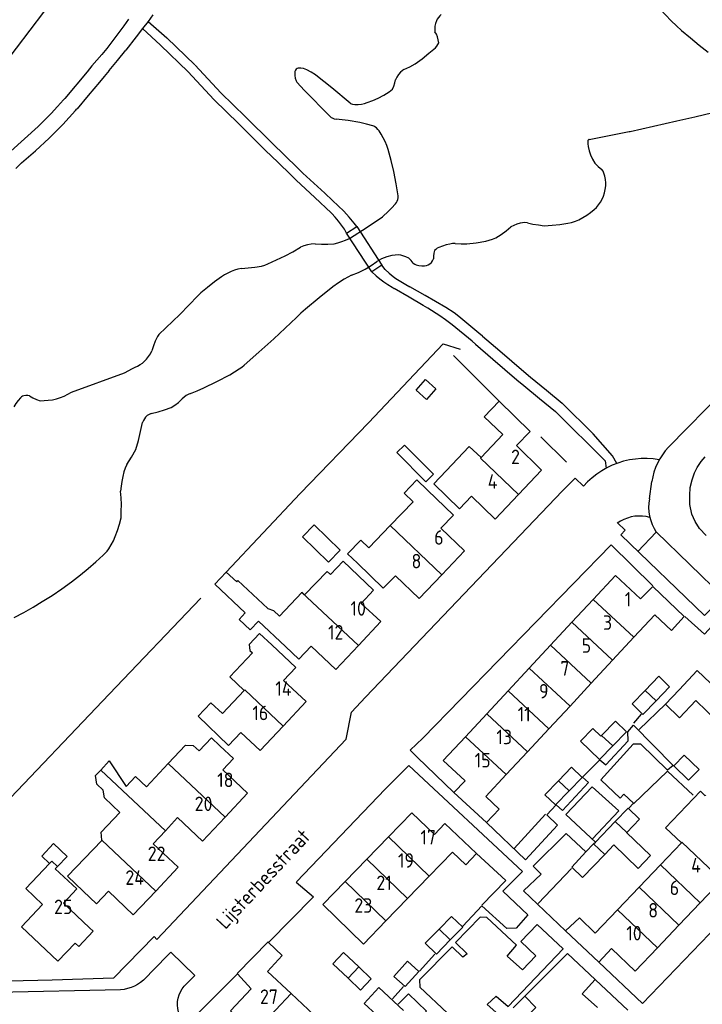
# Model space of a CAD drawing. Header units: metres. Extents: x 233874 to 239264, y 443832 to 448222.
# Tile 22 of 195: x 235463 to 235581, y 444303 to 444473. Entities that reach past the tile are written whole.
import ezdxf

# ---------------------------------------------------------------- set-up
doc = ezdxf.new("R2010")
doc.units = ezdxf.units.M
doc.header["$MEASUREMENT"] = 0
for name, color, linetype in [('DAKRAND', 4, 'Continuous'), ('DAKRAND-BYG', 4, 'Continuous'), ('HEG', 253, 'Continuous'), ('HEK', 253, 'Continuous'), ('HOOFDGEBOUW', 4, 'Continuous'), ('HUISNUMMER', 253, 'Continuous'), ('KANTVERH', 253, 'Continuous'), ('KANTWATER', 153, 'Continuous'), ('KUNSTWERK', 253, 'Continuous'), ('STRAATNAAM', 253, 'Continuous'), ('TUSSENMUUR', 253, 'Continuous')]:
    doc.layers.add(name, color=color, linetype=linetype)
doc.styles.get("Standard").update_dxf_attribs({"font": 'iso.shx'})

msp = doc.modelspace()

# ---------------------------------------------------------------- linework, layer by layer
at = {"layer": 'DAKRAND'}
for p, q in [((235577.23, 444356.85), (235580.33, 444360.16)), ((235582.63, 444357.98), (235580.33, 444360.16)), ((235469.84, 444326.33), (235469.48, 444325.94)), ((235557.62, 444315.25), (235563.35, 444309.82)), ((235565.53, 444312.16), (235563.35, 444309.82))]:
    msp.add_line(p, q, dxfattribs=at)
for points in [[(235543.01, 444396.95), (235540.98, 444398.88), (235536.98, 444394.67)], [(235533.78, 444391.31), (235531.93, 444393.09), (235529.73, 444390.8), (235531.27, 444389.32), (235527.34, 444385.24)], [(235527.34, 444385.24), (235523.61, 444381.35), (235522.23, 444382.68), (235519.96, 444380.32), (235521.65, 444378.7)], [(235509.23, 444364.32), (235504.55, 444368.73), (235503.11, 444367.2), (235501.21, 444368.98), (235502.29, 444370.12), (235497.02, 444375.08), (235499.01, 444377.19)], [(235499.01, 444377.19), (235500.82, 444375.49), (235501.02, 444375.7), (235506.16, 444370.86), (235507.17, 444370.53), (235508.18, 444369.58), (235512.04, 444373.68)], [(235512.04, 444373.68), (235512.06, 444373.71), (235512.54, 444373.26), (235516.46, 444377.27), (235516.99, 444376.76)], [(235570.55, 444372.55), (235572.71, 444374.71), (235578.11, 444369.53), (235575.93, 444367.11), (235573.04, 444369.79)], [(235506.88, 444364.62), (235504.77, 444366.6), (235502.98, 444364.7), (235503.09, 444363.65), (235503.55, 444363.21), (235499.64, 444359.08), (235502.11, 444356.74)], [(235577.23, 444356.85), (235574.86, 444354.39), (235577.27, 444352.01), (235580.12, 444354.98)], [(235488.98, 444344.1), (235491.99, 444347.31), (235493.29, 444347.25), (235494.3, 444346.3), (235496.44, 444348.58), (235497.92, 444347.19)], [(235477.33, 444343), (235478.8, 444344.59), (235481.73, 444340.14), (235483.35, 444341.86), (235485.21, 444340.1), (235488.98, 444344.1)], [(235477.5, 444330.86), (235477.39, 444332.24), (235480.64, 444335.69), (235477.99, 444338.18), (235477.72, 444339.52), (235476.67, 444340.58), (235476.43, 444342.03), (235477.33, 444343)], [(235543.82, 444338.42), (235546.15, 444336.26), (235543.94, 444333.96), (235538.3, 444339.13), (235540.28, 444341.12)], [(235581.78, 444338.63), (235581.71, 444338.56), (235580.89, 444339.34), (235574.88, 444333.04), (235577.62, 444330.42)], [(235534.96, 444331.85), (235536.73, 444333.75), (235542.25, 444328.56), (235540.37, 444326.6), (235538.08, 444328.82)], [(235468.48, 444326.88), (235467.15, 444328.14), (235469.16, 444330.28), (235471.5, 444328.08), (235469.84, 444326.33)], [(235474.28, 444322.07), (235471.58, 444324.65), (235477.5, 444330.84), (235477.5, 444330.86)], [(235562.74, 444314.83), (235560.02, 444317.49), (235557.62, 444315.25)], [(235563.13, 444301.97), (235560.5, 444304.37), (235562.75, 444306.81)], [(235562.75, 444306.81), (235562.77, 444306.79), (235568.37, 444301.51)]]:
    msp.add_lwpolyline(points, dxfattribs=at)
at = {"layer": 'DAKRAND-BYG'}
for p, q in [((235570.96, 444352.61), (235573.25, 444354.96)), ((235563.48, 444344.82), (235565.75, 444347.18)), ((235554.03, 444338.72), (235556.38, 444341.14)), ((235562.77, 444330.56), (235566.2, 444334.09)), ((235561.12, 444328.86), (235562.46, 444330.24)), ((235562.46, 444330.24), (235562.77, 444330.56)), ((235564.37, 444328.43), (235560.55, 444324.42)), ((235537.68, 444313.65), (235535.29, 444311.21)), ((235522.18, 444305.01), (235520.05, 444307.04))]:
    msp.add_line(p, q, dxfattribs=at)
for points in [[(235531.8, 444408.61), (235533.42, 444410.41), (235535.2, 444408.8), (235533.58, 444407), (235531.8, 444408.61)], [(235533.48, 444392.78), (235528.47, 444397.82), (235529.78, 444399.11), (235534.78, 444394.08), (235533.48, 444392.78)], [(235514.2, 444385.36), (235518.69, 444380.95), (235516.67, 444378.88), (235512.17, 444383.29), (235514.2, 444385.36)], [(235573.25, 444354.96), (235575.59, 444357.37), (235573.72, 444359.19), (235571.34, 444356.74)], [(235571.34, 444356.74), (235569.09, 444354.43), (235570.96, 444352.61)], [(235563.84, 444348.97), (235563.72, 444348.85), (235562.34, 444350.18), (235560.21, 444347.97), (235563.48, 444344.82)], [(235565.75, 444347.18), (235568.11, 444349.62), (235566.22, 444351.44), (235563.84, 444348.97)], [(235578.85, 444341.24), (235576.31, 444343.73), (235578.12, 444345.58), (235580.67, 444343.09), (235578.85, 444341.24)], [(235556.38, 444341.14), (235558.66, 444343.49), (235560.48, 444341.73), (235558.23, 444339.41)], [(235558.23, 444339.41), (235555.85, 444336.96), (235554.03, 444338.72)], [(235566.2, 444334.09), (235568.44, 444336.39), (235570.39, 444334.53), (235568.17, 444332.21)], [(235568.17, 444332.21), (235568.14, 444332.18), (235572.28, 444328.23), (235570.15, 444326.01), (235565.92, 444330.05), (235564.37, 444328.43)], [(235560.55, 444324.42), (235558.67, 444326.22), (235561.12, 444328.86)], [(235535.75, 444315.52), (235537.93, 444317.73), (235539.84, 444315.85), (235537.68, 444313.65)], [(235535.29, 444311.21), (235533.37, 444313.09), (235535.75, 444315.52)], [(235520.05, 444307.04), (235517.41, 444309.55), (235519.25, 444311.49), (235521.88, 444308.99)], [(235529.9, 444305.59), (235527.92, 444307.37), (235530.3, 444310.01), (235532.28, 444308.23), (235529.9, 444305.59)], [(235521.88, 444308.99), (235524.02, 444306.95), (235522.18, 444305.01)], [(235522.82, 444302.7), (235525.36, 444305.42), (235529.6, 444301.47)], [(235526.24, 444297.89), (235524.14, 444299.86), (235524.94, 444300.72), (235522.82, 444302.7)], [(235548.55, 444301.92), (235550.56, 444303.92), (235552.5, 444301.96), (235550.58, 444300.05)]]:
    msp.add_lwpolyline(points, dxfattribs=at)
at = {"layer": 'HEG'}
for p, q in [((235538.23, 444414.55), (235546.13, 444406.71)), ((235511.76, 444390.77), (235523.57, 444402.97)), ((235553.35, 444400.52), (235557.78, 444396.17)), ((235570.34, 444349.97), (235574.86, 444354.39)), ((235548.72, 444329.45), (235554.14, 444335.35)), ((235552.89, 444319.93), (235558.66, 444326))]:
    msp.add_line(p, q, dxfattribs=at)
msp.add_lwpolyline([(235542.25, 444328.56), (235547.28, 444323.91), (235543.16, 444319.65)], dxfattribs=at)
at = {"layer": 'HEK'}
for p, q in [((235499.01, 444377.19), (235511.76, 444390.77)), ((235569.41, 444351.09), (235570.71, 444352.67))]:
    msp.add_line(p, q, dxfattribs=at)
for points in [[(235523.57, 444402.97), (235536.46, 444416.59), (235539.43, 444415.68)], [(235452.49, 444328.64), (235459.42, 444335.81), (235478.79, 444356.07), (235494.64, 444372.67)], [(235569.37, 444337.15), (235575.2, 444342.82), (235579.67, 444338.65)]]:
    msp.add_lwpolyline(points, dxfattribs=at)
at = {"layer": 'HOOFDGEBOUW'}
for p, q in [((235546.78, 444400.92), (235543.01, 444396.95)), ((235553.48, 444394.75), (235549.13, 444399.01)), ((235549.46, 444390.55), (235553.48, 444394.75)), ((235540.17, 444380.82), (235536.07, 444384.74)), ((235536.25, 444376.72), (235540.17, 444380.82)), ((235562.39, 444372.45), (235558.71, 444368.5)), ((235525.69, 444368.62), (235522.32, 444371.78)), ((235569.42, 444365.91), (235573.04, 444369.79)), ((235521.82, 444364.5), (235525.69, 444368.62)), ((235558.71, 444368.5), (235555.03, 444364.55)), ((235565.74, 444361.96), (235569.42, 444365.91)), ((235509.23, 444364.32), (235511.55, 444362.14)), ((235511.55, 444362.14), (235513.67, 444364.4)), ((235555.03, 444364.55), (235551.35, 444360.6)), ((235551.35, 444360.6), (235547.67, 444356.65)), ((235562.06, 444358), (235565.74, 444361.96)), ((235512.78, 444354.81), (235508.91, 444358.44)), ((235558.38, 444354.05), (235562.06, 444358)), ((235502.11, 444356.74), (235498.33, 444352.74)), ((235547.67, 444356.65), (235543.99, 444352.7)), ((235508.82, 444350.59), (235512.78, 444354.81)), ((235554.7, 444350.1), (235558.38, 444354.05)), ((235583.91, 444351.32), (235580.12, 444354.98)), ((235543.99, 444352.7), (235540.31, 444348.74)), ((235551.02, 444346.15), (235554.7, 444350.1)), ((235547.33, 444342.2), (235551.02, 444346.15)), ((235502.7, 444338.99), (235498.41, 444343.03)), ((235543.82, 444338.42), (235547.33, 444342.2)), ((235498.81, 444334.86), (235502.7, 444338.99)), ((235488.51, 444332.52), (235490.61, 444334.77)), ((235486.4, 444330.27), (235488.51, 444332.52)), ((235527.02, 444331.47), (235523.27, 444327.6)), ((235490.7, 444326.23), (235486.4, 444330.27)), ((235577.62, 444330.42), (235574.01, 444326.64)), ((235534.05, 444324.66), (235538.08, 444328.82)), ((235523.27, 444327.6), (235519.55, 444323.75)), ((235574.01, 444326.64), (235570.3, 444322.76)), ((235486.82, 444322.1), (235490.7, 444326.23)), ((235530.31, 444320.79), (235534.05, 444324.66)), ((235580.88, 444320.07), (235584.6, 444323.96)), ((235570.3, 444322.76), (235566.59, 444318.87)), ((235526.58, 444316.94), (235530.31, 444320.79)), ((235577.18, 444316.19), (235580.88, 444320.07)), ((235566.59, 444318.87), (235562.74, 444314.83)), ((235573.47, 444312.3), (235577.18, 444316.19)), ((235476.03, 444315.15), (235473.53, 444312.5)), ((235476.03, 444315.15), (235475.39, 444315.76)), ((235472.89, 444313.1), (235473.53, 444312.5)), ((235500.94, 444307.83), (235503.3, 444305.22)), ((235510.2, 444304.41), (235506.14, 444308.22)), ((235514.13, 444300.73), (235510.2, 444304.41))]:
    msp.add_line(p, q, dxfattribs=at)
for points in [[(235546.78, 444400.92), (235543.55, 444403.98), (235546.13, 444406.71)], [(235546.13, 444406.71), (235551.51, 444401.43), (235549.13, 444399.01)], [(235541.34, 444390.26), (235539.3, 444388.1), (235534.86, 444392.43), (235536.98, 444394.67)], [(235536.07, 444384.74), (235538.23, 444387.03), (235533.78, 444391.31)], [(235541.34, 444390.26), (235545.45, 444386.34), (235549.46, 444390.55)], [(235522.32, 444371.78), (235524.44, 444374.04), (235519.17, 444379.07), (235516.99, 444376.76)], [(235528.23, 444376.55), (235526.11, 444374.41), (235521.65, 444378.7)], [(235528.23, 444376.55), (235532.34, 444372.62), (235536.25, 444376.72)], [(235570.55, 444372.55), (235566.24, 444376.58), (235562.39, 444372.45)], [(235508.91, 444358.44), (235511.04, 444360.71), (235506.88, 444364.62)], [(235513.67, 444364.4), (235517.95, 444360.38), (235521.82, 444364.5)], [(235501.54, 444349.48), (235499.41, 444347.21), (235494.16, 444352.3), (235496.35, 444354.61), (235498.33, 444352.74)], [(235501.54, 444349.48), (235504.86, 444346.37), (235508.82, 444350.59)], [(235540.31, 444348.74), (235536.49, 444344.65), (235540.28, 444341.12)], [(235497.92, 444347.19), (235500.26, 444344.98), (235498.41, 444343.03)], [(235490.61, 444334.77), (235494.92, 444330.72), (235498.81, 444334.86)], [(235534.96, 444331.85), (235531.05, 444335.63), (235527.02, 444331.47)], [(235472.89, 444313.1), (235469.94, 444309.97), (235463.65, 444315.9), (235467.29, 444319.76), (235464.37, 444322.52), (235468.48, 444326.88)], [(235469.48, 444325.94), (235473.18, 444322.46), (235470.87, 444320.01), (235475.39, 444315.76)], [(235519.55, 444323.75), (235515.68, 444319.76), (235522.71, 444312.95), (235526.58, 444316.94)], [(235478.68, 444322.06), (235476.58, 444319.87), (235474.28, 444322.07)], [(235478.68, 444322.06), (235482.94, 444317.98), (235486.82, 444322.1)], [(235506.32, 444313.24), (235506.24, 444313.32), (235500.9, 444307.87), (235500.94, 444307.83)], [(235506.14, 444308.22), (235508.65, 444310.99), (235506.32, 444313.24)], [(235565.53, 444312.16), (235569.62, 444308.27), (235573.47, 444312.3)], [(235503.3, 444305.22), (235499.73, 444301.42), (235502.51, 444298.83), (235501.27, 444297.51), (235502.58, 444296.29)]]:
    msp.add_lwpolyline(points, dxfattribs=at)
at = {"layer": 'KANTVERH'}
for p, q in [((235486.35, 444473.41), (235485.51, 444472.28)), ((235485.51, 444472.28), (235484.56, 444471.05)), ((235487.65, 444468.16), (235484.56, 444471.05)), ((235485.51, 444472.28), (235488.76, 444469.41)), ((235493.57, 444464.77), (235488.76, 444469.41)), ((235492.41, 444463.57), (235487.65, 444468.16)), ((235498.09, 444459.93), (235493.63, 444464.71)), ((235474.97, 444463.57), (235471.1, 444458.95)), ((235496.86, 444458.79), (235492.41, 444463.57)), ((235502.33, 444455.78), (235498.09, 444459.93)), ((235470.9, 444458.73), (235471.1, 444458.95)), ((235501.16, 444454.58), (235496.86, 444458.79)), ((235472.97, 444456.88), (235473.22, 444457.17)), ((235506.92, 444451.25), (235502.33, 444455.78)), ((235505.74, 444450.06), (235501.16, 444454.58)), ((235506.92, 444451.25), (235509.11, 444449.09)), ((235505.74, 444450.06), (235507.95, 444447.9)), ((235509.11, 444449.09), (235511.32, 444446.96)), ((235507.95, 444447.9), (235510.17, 444445.75)), ((235510.17, 444445.75), (235511.1, 444444.86)), ((235511.32, 444446.96), (235512.25, 444446.08)), ((235511.1, 444444.86), (235514.31, 444441.84)), ((235517.38, 444441.37), (235516.02, 444442.59)), ((235514.31, 444441.84), (235517.15, 444439.2)), ((235517.24, 444439.1), (235517.15, 444439.2)), ((235521.53, 444436.85), (235521.12, 444437.45)), ((235519.77, 444435.72), (235519.42, 444436.38)), ((235526.44, 444429.41), (235525.9, 444430.16)), ((235524.17, 444429.02), (235524.87, 444428.34)), ((235526.44, 444429.41), (235527.12, 444428.78)), ((235527.12, 444428.78), (235527.84, 444428.2)), ((235527.84, 444428.2), (235528.31, 444427.88)), ((235528.31, 444427.88), (235530.04, 444426.83)), ((235530.04, 444426.83), (235530.71, 444426.44)), ((235527.64, 444426.35), (235528.01, 444426.12)), ((235530.62, 444424.64), (235528.01, 444426.12)), ((235533.36, 444424.94), (235530.71, 444426.44)), ((235533.01, 444423.24), (235530.62, 444424.64)), ((235535.15, 444423.91), (235533.36, 444424.94)), ((235536.92, 444422.87), (235535.15, 444423.91)), ((235533.8, 444422.75), (235533.01, 444423.24)), ((235535.9, 444421.41), (235533.8, 444422.75)), ((235538.37, 444421.94), (235536.92, 444422.87)), ((235539.18, 444421.31), (235538.37, 444421.94)), ((235536.85, 444420.75), (235535.9, 444421.41)), ((235538.01, 444419.86), (235536.85, 444420.75)), ((235541.45, 444417.03), (235538.01, 444419.86)), ((235542.64, 444418.46), (235539.18, 444421.31)), ((235543.26, 444417.94), (235542.64, 444418.46)), ((235542.04, 444416.53), (235541.45, 444417.03)), ((235542.04, 444416.53), (235545.02, 444413.96)), ((235543.26, 444417.94), (235546.23, 444415.37)), ((235546.23, 444415.37), (235550.4, 444411.81)), ((235545.02, 444413.96), (235549.19, 444410.39)), ((235575.4, 444398.72), (235590.63, 444414.29)), ((235550.4, 444411.81), (235551.58, 444410.82)), ((235549.19, 444410.39), (235550.39, 444409.39)), ((235551.58, 444410.82), (235554.3, 444408.58)), ((235550.39, 444409.39), (235553.12, 444407.13)), ((235554.3, 444408.58), (235557.04, 444406.37)), ((235553.12, 444407.13), (235555.88, 444404.91)), ((235557.04, 444406.37), (235562.36, 444401.07)), ((235572.09, 444389.81), (235572.52, 444392.82)), ((235570.11, 444380.74), (235573.23, 444384.09)), ((235573.23, 444384.11), (235584.86, 444372.82)), ((235487.04, 444313.75), (235519.71, 444348.31)), ((235531.98, 444345.24), (235538.3, 444339.13)), ((235563.35, 444309.82), (235557.62, 444315.25)), ((235532.36, 444308.29), (235535.02, 444311.17)), ((235557.17, 444312.12), (235557.22, 444312.17)), ((235570.88, 444302.68), (235563.35, 444309.82)), ((235480.74, 444305.05), (235450.73, 444304.37)), ((235527.7, 444303.46), (235529.64, 444305.61))]:
    msp.add_line(p, q, dxfattribs=at)
for points in [[(235393.59, 444375.56), (235412.74, 444401.53), (235416.35, 444402.88), (235425.15, 444414.48), (235425.77, 444418.74), (235440.72, 444438.66), (235451.2, 444452.55), (235460.44, 444464.52), (235472.22, 444480.15), (235481.12, 444491.7), (235505.36, 444525.12)], [(235482.11, 444472.63), (235481.31, 444471.53), (235478.35, 444467.57)], [(235484.56, 444471.05), (235483.47, 444469.6), (235481.67, 444467.29)], [(235478.35, 444467.57), (235477.51, 444466.57), (235476.66, 444465.57)], [(235478.78, 444463.78), (235480.24, 444465.52), (235481.67, 444467.29)], [(235476.66, 444465.57), (235475.81, 444464.57), (235474.97, 444463.57)], [(235478.78, 444463.78), (235477.94, 444462.78), (235477.09, 444461.78)], [(235477.09, 444461.78), (235475.16, 444459.48), (235473.23, 444457.17)], [(235468.74, 444456.39), (235469.83, 444457.55), (235470.9, 444458.73)], [(235466.49, 444454.11), (235467.62, 444455.24), (235468.74, 444456.39)], [(235470.75, 444454.47), (235471.87, 444455.67), (235472.97, 444456.88)], [(235473.22, 444457.17), (235473.22, 444457.17), (235473.23, 444457.17)], [(235461.77, 444449.89), (235464.14, 444451.98), (235466.49, 444454.11)], [(235468.41, 444452.1), (235469.59, 444453.28), (235470.75, 444454.47)], [(235463.62, 444447.82), (235466.03, 444449.94), (235468.41, 444452.1)], [(235463.62, 444447.82), (235463.13, 444447.34), (235462.68, 444446.84)], [(235512.25, 444446.08), (235514.12, 444444.32), (235516.02, 444442.59)], [(235521.12, 444437.45), (235520.23, 444438.48), (235519.32, 444439.48), (235518.36, 444440.44), (235517.38, 444441.37)], [(235518.38, 444437.78), (235517.83, 444438.45), (235517.24, 444439.1)], [(235519.42, 444436.38), (235518.92, 444437.09), (235518.38, 444437.78)], [(235524.87, 444428.34), (235525.55, 444427.82), (235526.23, 444427.31)], [(235526.23, 444427.31), (235526.93, 444426.82), (235527.64, 444426.35)], [(235555.88, 444404.91), (235564.45, 444396.36), (235564.6, 444395.1)], [(235566.44, 444395.94), (235565.69, 444397.27), (235562.36, 444401.07)], [(235575.4, 444398.72), (235574.84, 444398.1), (235574.33, 444397.43), (235573.88, 444396.73), (235573.49, 444396), (235573.15, 444395.24), (235572.88, 444394.45), (235572.67, 444393.64), (235572.52, 444392.82)], [(235573.78, 444396.56), (235572.76, 444396.71), (235571.73, 444396.78), (235570.69, 444396.78), (235569.66, 444396.7), (235568.64, 444396.54), (235567.63, 444396.31), (235566.64, 444396.01), (235565.68, 444395.63), (235564.74, 444395.18), (235563.85, 444394.67), (235562.99, 444394.09), (235562.18, 444393.44), (235561.42, 444392.74), (235560.71, 444391.99)], [(235581.9, 444383.47), (235580.76, 444384.73), (235579.98, 444385.91), (235579.44, 444387.19), (235579.09, 444388.83), (235579.09, 444390.43), (235579.11, 444391.78), (235579.47, 444393.09), (235579.88, 444394.3), (235580.35, 444395.26), (235581.02, 444396.28), (235581.75, 444397.05)], [(235557.08, 444391.21), (235559.25, 444393.42), (235560.71, 444391.99)], [(235519.71, 444348.31), (235520.62, 444353), (235523.05, 444355.59), (235557.08, 444391.21)], [(235572.09, 444389.81), (235571.99, 444389.06), (235571.96, 444388.31), (235572, 444387.56), (235572.12, 444386.81), (235572.31, 444386.08), (235572.56, 444385.37), (235572.89, 444384.69), (235573.27, 444384.05)], [(235572.16, 444386.63), (235571.52, 444386.77), (235570.87, 444386.85), (235570.21, 444386.86), (235569.56, 444386.81), (235568.92, 444386.69), (235568.29, 444386.51), (235567.68, 444386.27), (235567.1, 444385.97), (235566.55, 444385.61)], [(235566.59, 444385.66), (235567.89, 444384.4), (235567.13, 444383.61), (235581.6, 444369.68), (235584.71, 444372.71), (235584.96, 444372.72), (235585.11, 444372.63), (235592.1, 444365.99), (235604.75, 444353.72), (235620.27, 444338.99), (235616.67, 444335.54), (235631.27, 444321.54), (235634.47, 444324.83), (235634.62, 444324.83), (235640.11, 444319.65), (235640.46, 444316.46), (235655.83, 444301.53), (235660.21, 444300.36)], [(235532.95, 444348.49), (235565.46, 444381.89), (235572.66, 444374.81)], [(235578.21, 444369.53), (235581.6, 444366.43), (235584.94, 444370.07), (235593.52, 444361.98), (235605.6, 444350.35), (235607.71, 444348.07), (235600.39, 444340.66)], [(235543.94, 444333.96), (235550.67, 444327.51), (235556.19, 444333.47), (235554.39, 444335.26), (235555.99, 444337.01), (235557.07, 444335.99), (235561.57, 444340.82), (235560.54, 444341.78), (235563.5, 444344.77), (235564.58, 444343.9), (235568.45, 444348.01), (235568.36, 444349.61), (235569.37, 444350.74), (235576.17, 444343.75), (235575.24, 444342.97), (235570.62, 444347.48), (235569.27, 444347.44), (235563.7, 444341.33), (235567.05, 444338.13), (235567.67, 444338.85), (235569.37, 444337.3), (235568.54, 444336.43)], [(235531.98, 444345.24), (235530.79, 444346.41), (235532.95, 444348.49)], [(235511.13, 444323.7), (235526.44, 444339.68), (235530.53, 444343.79)], [(235530.53, 444343.79), (235550.18, 444325.45), (235546.79, 444322.05), (235551.1, 444317.98), (235549.07, 444315.67), (235547.48, 444315.63), (235543.17, 444319.55), (235539.87, 444316.05)], [(235562.77, 444330.56), (235557.64, 444335.31), (235562.19, 444340.09), (235566.81, 444335.93), (235562.26, 444331.1)], [(235570.88, 444302.68), (235593.9, 444326.63), (235590.25, 444330.47), (235595, 444335.21)], [(235557.62, 444315.25), (235550.33, 444322.16), (235553.39, 444325.04), (235552.01, 444326.4), (235557.73, 444332.01), (235561.12, 444328.86)], [(235487.04, 444313.75), (235486.54, 444314.23), (235479.55, 444307.06), (235468.93, 444306.73), (235453.93, 444306.35), (235450.62, 444306.26), (235449.63, 444306.62), (235448.91, 444307.06), (235432.07, 444323.13), (235430.64, 444321.61)], [(235511.08, 444323.65), (235514.1, 444321.09), (235506.32, 444313.24)], [(235557.17, 444312.12), (235552.7, 444316.33), (235549.89, 444313.4), (235552.46, 444310.93), (235550.18, 444308.52), (235547.52, 444310.83), (235549.11, 444312.78), (235544.02, 444317.53), (235542.87, 444317.59), (235538.61, 444313.22), (235540.61, 444311.23), (235539.88, 444310.66), (235538.03, 444312.45), (235532.4, 444306.79), (235532.44, 444305.5), (235541.99, 444296.54), (235546.07, 444300.7), (235544.07, 444302.49), (235545.62, 444303.94), (235547.67, 444302.15), (235557.17, 444312.12)], [(235491.76, 444305.67), (235493.57, 444307.5), (235489.45, 444311.54), (235488.86, 444310.95), (235484.69, 444306.71)], [(235550.57, 444303.93), (235557.94, 444311.29), (235562.75, 444306.81)], [(235500.94, 444307.83), (235493.48, 444300.31), (235508.86, 444285.37), (235521.52, 444273.43)], [(235484.69, 444306.71), (235484.21, 444306.31), (235483.69, 444305.97), (235483.14, 444305.67), (235482.57, 444305.43), (235481.97, 444305.25), (235481.36, 444305.12), (235480.74, 444305.05)], [(235492, 444299.24), (235491.59, 444299.67), (235491.25, 444300.16), (235490.98, 444300.68), (235490.77, 444301.24), (235490.63, 444301.82), (235490.57, 444302.41), (235490.59, 444303), (235490.68, 444303.59), (235490.85, 444304.16), (235491.08, 444304.7), (235491.39, 444305.21), (235491.76, 444305.67)], [(235528.68, 444302.59), (235530.48, 444304.34), (235533.61, 444301.34), (235531.72, 444299.48), (235532.64, 444298.56), (235534.49, 444300.36), (235539.94, 444295.13), (235539.77, 444292.47), (235534.29, 444286.72)]]:
    msp.add_lwpolyline(points, dxfattribs=at)
at = {"layer": 'KANTWATER'}
for p, q in [((235514.48, 444462.99), (235514.39, 444463.06)), ((235517.22, 444460.77), (235514.48, 444462.99)), ((235520.42, 444458.13), (235517.22, 444460.77)), ((235520.42, 444458.13), (235520.46, 444458.11)), ((235568.77, 444453.27), (235576.83, 444455.1)), ((235525.97, 444438.53), (235526.15, 444438.67)), ((235523.15, 444436.65), (235525.97, 444438.53)), ((235520.46, 444434.89), (235523.15, 444436.65)), ((235520.27, 444434.78), (235520.46, 444434.89)), ((235494.61, 444425.37), (235494.1, 444424.89)), ((235490.99, 444421.65), (235494.1, 444424.89)), ((235487.38, 444418.18), (235490.99, 444421.65)), ((235487.38, 444418.18), (235487.11, 444417.86)), ((235472.29, 444408.24), (235481.4, 444411.59)), ((235481.4, 444411.59), (235482.8, 444412.36))]:
    msp.add_line(p, q, dxfattribs=at)
for points in [[(235573.89, 444474.46), (235574.86, 444473.41), (235575.87, 444472.38)], [(235536.15, 444473.46), (235535.89, 444473.22), (235535.65, 444472.95), (235535.45, 444472.66), (235535.3, 444472.34)], [(235535.3, 444472.34), (235535.14, 444471.89), (235535.04, 444471.43), (235535.01, 444470.96), (235535.03, 444470.48)], [(235575.87, 444472.38), (235576.75, 444471.52), (235577.66, 444470.7)], [(235535.72, 444468.59), (235535.63, 444469.09), (235535.49, 444469.58), (235535.29, 444470.04), (235535.03, 444470.48)], [(235577.66, 444470.7), (235579.16, 444469.41), (235580.69, 444468.15), (235582.24, 444466.93)], [(235531.66, 444464.94), (235532.85, 444465.83), (235534.01, 444466.76), (235535.13, 444467.73)], [(235535.13, 444467.73), (235535.37, 444467.99), (235535.57, 444468.28), (235535.72, 444468.59)], [(235511.41, 444464.2), (235511.24, 444464.16), (235511.09, 444464.05)], [(235512.35, 444464.12), (235511.88, 444464.19), (235511.41, 444464.2)], [(235512.94, 444463.91), (235512.65, 444464.04), (235512.35, 444464.12)], [(235529.7, 444463.98), (235530.7, 444464.43), (235531.66, 444464.94)], [(235511.09, 444464.05), (235510.95, 444463.86), (235510.85, 444463.63), (235510.82, 444463.39)], [(235510.82, 444463.39), (235510.84, 444462.91), (235510.92, 444462.45), (235511.07, 444462)], [(235514.39, 444463.06), (235513.67, 444463.5), (235512.94, 444463.91)], [(235529.09, 444463.49), (235528.75, 444463.09), (235528.46, 444462.66), (235528.21, 444462.2)], [(235529.7, 444463.98), (235529.38, 444463.76), (235529.09, 444463.49)], [(235511.07, 444462), (235511.12, 444461.9), (235511.19, 444461.8)], [(235511.19, 444461.8), (235512.54, 444460.36), (235513.9, 444458.94)], [(235527.72, 444460.58), (235527.94, 444461.1), (235528.1, 444461.64), (235528.21, 444462.2)], [(235523.37, 444458.24), (235524.32, 444458.62), (235525.25, 444459.04)], [(235525.25, 444459.04), (235526.2, 444459.54), (235527.13, 444460.08)], [(235527.13, 444460.08), (235527.44, 444460.31), (235527.72, 444460.58)], [(235513.9, 444458.94), (235515.45, 444457.36), (235517.01, 444455.8)], [(235520.46, 444458.11), (235520.83, 444457.99), (235521.21, 444457.94)], [(235521.21, 444457.94), (235521.79, 444457.94), (235522.37, 444457.99)], [(235522.37, 444457.99), (235522.88, 444458.09), (235523.37, 444458.24)], [(235517.01, 444455.8), (235517.13, 444455.7), (235517.27, 444455.61)], [(235517.27, 444455.61), (235517.63, 444455.47), (235518, 444455.37)], [(235576.83, 444455.1), (235579.94, 444455.81), (235583.06, 444456.52)], [(235522.08, 444454.83), (235520.05, 444455.13), (235518, 444455.37)], [(235524.33, 444454.25), (235523.21, 444454.55), (235522.08, 444454.83)], [(235524.69, 444454.08), (235524.52, 444454.18), (235524.33, 444454.25)], [(235525.39, 444453.36), (235525.19, 444453.63), (235524.95, 444453.87), (235524.69, 444454.08)], [(235526.45, 444451.53), (235526.13, 444452.16), (235525.78, 444452.77), (235525.39, 444453.36)], [(235561.67, 444451.89), (235565.13, 444452.55), (235568.59, 444453.23)], [(235568.59, 444453.23), (235568.68, 444453.25), (235568.77, 444453.27)], [(235526.97, 444450.13), (235526.74, 444450.84), (235526.45, 444451.53)], [(235561.55, 444451.82), (235561.47, 444451.7), (235561.44, 444451.55)], [(235561.44, 444451.55), (235561.45, 444451.1), (235561.51, 444450.64)], [(235561.51, 444450.64), (235561.67, 444449.93), (235561.9, 444449.24)], [(235561.67, 444451.89), (235561.6, 444451.87), (235561.55, 444451.82)], [(235527.92, 444446.33), (235527.48, 444448.24), (235526.97, 444450.13)], [(235561.9, 444449.24), (235562.24, 444448.49), (235562.65, 444447.78)], [(235562.65, 444447.78), (235563.23, 444447.22), (235563.85, 444446.71)], [(235528.7, 444442.12), (235528.34, 444444.23), (235527.92, 444446.33)], [(235564.23, 444446.09), (235564.08, 444446.42), (235563.85, 444446.71)], [(235564.54, 444443.86), (235564.55, 444444.42), (235564.5, 444444.99), (235564.39, 444445.55), (235564.23, 444446.09)], [(235563.91, 444441.56), (235564.15, 444442.11), (235564.33, 444442.68), (235564.46, 444443.27), (235564.54, 444443.86)], [(235528.66, 444441.51), (235528.71, 444441.81), (235528.7, 444442.12)], [(235526.15, 444438.67), (235526.88, 444439.33), (235527.57, 444440.03), (235528.24, 444440.75)], [(235528.24, 444440.75), (235528.42, 444440.98), (235528.55, 444441.23), (235528.66, 444441.51)], [(235562.55, 444439.77), (235562.95, 444440.16), (235563.32, 444440.6), (235563.64, 444441.06), (235563.91, 444441.56)], [(235559.92, 444438.03), (235560.62, 444438.39), (235561.3, 444438.81), (235561.94, 444439.27), (235562.55, 444439.77)], [(235549.76, 444437.42), (235549.21, 444437.27), (235548.68, 444437.05), (235548.17, 444436.78)], [(235551.01, 444437.5), (235550.59, 444437.52), (235550.17, 444437.49), (235549.76, 444437.42)], [(235551.01, 444437.5), (235551.97, 444437.28), (235552.95, 444437.12), (235553.92, 444436.99)], [(235553.92, 444436.99), (235555.29, 444437.07), (235556.64, 444437.21), (235557.99, 444437.41)], [(235557.99, 444437.41), (235558.66, 444437.55), (235559.3, 444437.76), (235559.92, 444438.03)], [(235545.59, 444434.87), (235546.49, 444435.45), (235547.35, 444436.09), (235548.17, 444436.78)], [(235512.4, 444433.5), (235512.11, 444433.4), (235511.83, 444433.27)], [(235514.34, 444433.85), (235513.68, 444433.78), (235513.04, 444433.66), (235512.4, 444433.5)], [(235514.34, 444433.85), (235515.43, 444433.81), (235516.53, 444433.83), (235517.62, 444433.88)], [(235517.62, 444433.88), (235518.3, 444434.04), (235518.96, 444434.24)], [(235518.96, 444434.24), (235519.62, 444434.49), (235520.27, 444434.78)], [(235537.6, 444433.82), (235536.97, 444433.66), (235536.35, 444433.47), (235535.74, 444433.23)], [(235538.57, 444433.92), (235538.08, 444433.89), (235537.6, 444433.82)], [(235538.57, 444433.92), (235539.55, 444433.85), (235540.54, 444433.84)], [(235540.54, 444433.84), (235542.18, 444434.05), (235543.82, 444434.34)], [(235543.82, 444434.34), (235544.42, 444434.48), (235545.01, 444434.66), (235545.59, 444434.87)], [(235506.21, 444430.4), (235507.71, 444431.07), (235509.2, 444431.77)], [(235509.2, 444431.77), (235510.52, 444432.5), (235511.83, 444433.27)], [(235527.6, 444431.84), (235526.71, 444431.59), (235525.84, 444431.26)], [(235528.73, 444431.95), (235528.16, 444431.93), (235527.6, 444431.84)], [(235529.53, 444431.81), (235529.14, 444431.91), (235528.73, 444431.95)], [(235530.52, 444431.38), (235530.04, 444431.62), (235529.53, 444431.81)], [(235534.97, 444432.7), (235534.84, 444432.23), (235534.78, 444431.75), (235534.78, 444431.27)], [(235535.74, 444433.23), (235535.46, 444433.09), (235535.2, 444432.91), (235534.97, 444432.7)], [(235505.1, 444430), (235505.66, 444430.18), (235506.21, 444430.4)], [(235523, 444429.46), (235524.02, 444430.13), (235525.02, 444430.83)], [(235525.84, 444431.26), (235525.42, 444431.06), (235525.02, 444430.83)], [(235531.31, 444430.53), (235530.94, 444430.97), (235530.52, 444431.38)], [(235531.31, 444430.53), (235531.55, 444430.35), (235531.83, 444430.23)], [(235531.83, 444430.23), (235532.29, 444430.11), (235532.77, 444430.06), (235533.24, 444430.06)], [(235533.24, 444430.06), (235533.58, 444430.12), (235533.89, 444430.24), (235534.17, 444430.42)], [(235534.17, 444430.42), (235534.43, 444430.66), (235534.64, 444430.95), (235534.78, 444431.27)], [(235499.83, 444429.08), (235499.26, 444428.82), (235498.72, 444428.52), (235498.2, 444428.17)], [(235501.62, 444429.6), (235501.01, 444429.47), (235500.41, 444429.3), (235499.83, 444429.08)], [(235501.62, 444429.6), (235502.79, 444429.69), (235503.95, 444429.82), (235505.1, 444430)], [(235520.63, 444428.44), (235519.98, 444428.12), (235519.35, 444427.76)], [(235520.63, 444428.44), (235521.82, 444428.93), (235523, 444429.46)], [(235498.2, 444428.17), (235496.97, 444427.28), (235495.77, 444426.34), (235494.61, 444425.37)], [(235519.35, 444427.76), (235518.37, 444427.11), (235517.42, 444426.41)], [(235517.42, 444426.41), (235515.04, 444424.52), (235512.71, 444422.57)], [(235512.71, 444422.57), (235511.91, 444421.87), (235511.13, 444421.15)], [(235507.2, 444417.43), (235509.17, 444419.28), (235511.13, 444421.15)], [(235487.11, 444417.86), (235486.75, 444417.06), (235486.44, 444416.23), (235486.17, 444415.39)], [(235502.09, 444412.89), (235504.65, 444415.15), (235507.2, 444417.43)], [(235485.22, 444413.96), (235485.58, 444414.41), (235485.9, 444414.89), (235486.17, 444415.39)], [(235484.12, 444413), (235484.52, 444413.28), (235484.88, 444413.61), (235485.22, 444413.96)], [(235482.8, 444412.36), (235483.26, 444412.54), (235483.7, 444412.75), (235484.12, 444413)], [(235499.62, 444411.25), (235500.45, 444411.73), (235501.26, 444412.25)], [(235501.26, 444412.25), (235501.68, 444412.56), (235502.09, 444412.89)], [(235495.14, 444408.97), (235497.4, 444410.09), (235499.62, 444411.25)], [(235469.67, 444407.11), (235470.35, 444407.33), (235471.02, 444407.58), (235471.66, 444407.89), (235472.29, 444408.24)], [(235492.82, 444408.03), (235492.44, 444407.85), (235492.08, 444407.65)], [(235492.82, 444408.03), (235493.98, 444408.48), (235495.14, 444408.97)], [(235463.45, 444407.26), (235463.04, 444406.78), (235462.68, 444406.27), (235462.34, 444405.74)], [(235464.04, 444407.63), (235463.82, 444407.54), (235463.62, 444407.42), (235463.45, 444407.26)], [(235465.04, 444407.61), (235464.71, 444407.68), (235464.37, 444407.68), (235464.04, 444407.63)], [(235465.04, 444407.61), (235465.61, 444407.27), (235466.21, 444406.99), (235466.84, 444406.76)], [(235466.84, 444406.76), (235467.55, 444406.78), (235468.27, 444406.84), (235468.97, 444406.95), (235469.67, 444407.11)], [(235489.49, 444405.61), (235490.14, 444406.02), (235490.76, 444406.47)], [(235492.08, 444407.65), (235491.4, 444407.08), (235490.76, 444406.47)], [(235486.06, 444404.58), (235485.7, 444404.41), (235485.37, 444404.19), (235485.08, 444403.92)], [(235486.06, 444404.58), (235487.22, 444404.87), (235488.36, 444405.21), (235489.49, 444405.61)], [(235483.38, 444398.35), (235483.82, 444399.89), (235484.22, 444401.45), (235484.56, 444403.02)], [(235485.08, 444403.92), (235484.86, 444403.65), (235484.69, 444403.35), (235484.56, 444403.02)], [(235481.83, 444395.76), (235482.64, 444397.03), (235483.38, 444398.35)], [(235481.33, 444394.49), (235481.12, 444393.67), (235480.95, 444392.83), (235480.83, 444391.99), (235480.76, 444391.14)], [(235481.83, 444395.76), (235481.55, 444395.14), (235481.33, 444394.49)], [(235480.83, 444386.54), (235480.88, 444387.69), (235480.89, 444388.84), (235480.84, 444389.99), (235480.76, 444391.14)], [(235479.84, 444383.3), (235480.23, 444384.36), (235480.56, 444385.44), (235480.83, 444386.54)], [(235478.72, 444381.21), (235479.15, 444381.88), (235479.52, 444382.58), (235479.84, 444383.3)], [(235477.75, 444380.09), (235478.1, 444380.44), (235478.43, 444380.81), (235478.72, 444381.21)], [(235473.84, 444376.73), (235475.17, 444377.82), (235476.47, 444378.94), (235477.75, 444380.09)], [(235470.63, 444374.31), (235472.25, 444375.49), (235473.84, 444376.73)], [(235467.22, 444372.07), (235468.94, 444373.16), (235470.63, 444374.31)], [(235462.4, 444369.33), (235464.02, 444370.21), (235465.63, 444371.12), (235467.22, 444372.07)]]:
    msp.add_lwpolyline(points, dxfattribs=at)
at = {"layer": 'KUNSTWERK'}
msp.add_lwpolyline([(235519.77, 444435.72), (235521.53, 444436.85), (235525.9, 444430.16), (235524.17, 444429.02), (235519.77, 444435.72)], dxfattribs=at)
at = {"layer": 'TUSSENMUUR'}
for p, q in [((235527.34, 444385.24), (235536.25, 444376.72)), ((235512.04, 444373.68), (235521.82, 444364.5)), ((235562.39, 444372.45), (235569.42, 444365.91)), ((235565.74, 444361.96), (235558.71, 444368.5)), ((235555.03, 444364.55), (235562.06, 444358)), ((235558.38, 444354.05), (235551.35, 444360.6)), ((235547.67, 444356.65), (235554.7, 444350.1)), ((235571.34, 444356.74), (235573.25, 444354.96)), ((235551.02, 444346.15), (235543.99, 444352.7)), ((235540.31, 444348.74), (235547.33, 444342.2)), ((235563.84, 444348.97), (235565.75, 444347.18)), ((235488.98, 444344.1), (235498.81, 444334.86)), ((235477.33, 444343), (235488.51, 444332.52)), ((235556.38, 444341.14), (235558.23, 444339.41)), ((235568.17, 444332.21), (235566.2, 444334.09)), ((235534.05, 444324.66), (235527.02, 444331.47)), ((235477.5, 444330.86), (235486.82, 444322.1)), ((235564.37, 444328.43), (235562.46, 444330.24)), ((235577.72, 444330.53), (235577.62, 444330.42)), ((235577.72, 444330.53), (235584.6, 444323.96)), ((235468.85, 444327.27), (235468.48, 444326.88)), ((235468.85, 444327.27), (235469.84, 444326.33)), ((235523.27, 444327.6), (235530.31, 444320.79)), ((235580.88, 444320.07), (235574.01, 444326.64)), ((235526.58, 444316.94), (235519.55, 444323.75)), ((235570.3, 444322.76), (235577.18, 444316.19)), ((235573.47, 444312.3), (235566.59, 444318.87)), ((235535.75, 444315.52), (235537.68, 444313.65)), ((235520.05, 444307.04), (235521.88, 444308.99)), ((235503.8, 444297.58), (235510.2, 444304.41))]:
    msp.add_line(p, q, dxfattribs=at)
for points in [[(235543.01, 444396.95), (235542.89, 444396.82), (235549.46, 444390.55)], [(235502.11, 444356.74), (235502.19, 444356.82), (235508.82, 444350.59)]]:
    msp.add_lwpolyline(points, dxfattribs=at)

# ---------------------------------------------------------------- texts
at = {"layer": 'HUISNUMMER'}
for s, p in [('2', (235548.19, 444395.82)), ('4', (235544.17, 444391.58)), ('6', (235534.92, 444381.91)), ('8', (235531, 444377.82)), ('1', (235567.83, 444371.24)), ('10', (235520.46, 444369.65)), ('3', (235564.07, 444367.2)), ('12', (235516.58, 444365.53)), ('5', (235560.39, 444363.25)), ('7', (235556.7, 444359.3)), ('14', (235507.48, 444355.82)), ('9', (235553.02, 444355.35)), ('16', (235503.52, 444351.6)), ('11', (235549.34, 444351.4)), ('13', (235545.66, 444347.45)), ('15', (235541.9, 444343.44)), ('18', (235497.44, 444340.04)), ('20', (235493.55, 444335.91)), ('17', (235532.54, 444330.13)), ('22', (235485.44, 444327.29)), ('19', (235528.66, 444326.13)), ('4', (235579.3, 444325.3)), ('24', (235481.58, 444323.17)), ('21', (235524.93, 444322.27)), ('6', (235575.6, 444321.41)), ('25', (235469.26, 444318.12)), ('23', (235521.13, 444318.35)), ('8', (235571.89, 444317.53)), ('10', (235568.1, 444313.57)), ('27', (235504.83, 444302.61))]:
    msp.add_text(s, height=2.5, dxfattribs=at).set_placement(p)
at = {"layer": 'STRAATNAAM'}
msp.add_text('Lijsterbesstraat', height=2.5, rotation=47.0671, dxfattribs=at).set_placement((235498.86, 444315.35))

doc.saveas('drawing.dxf')
